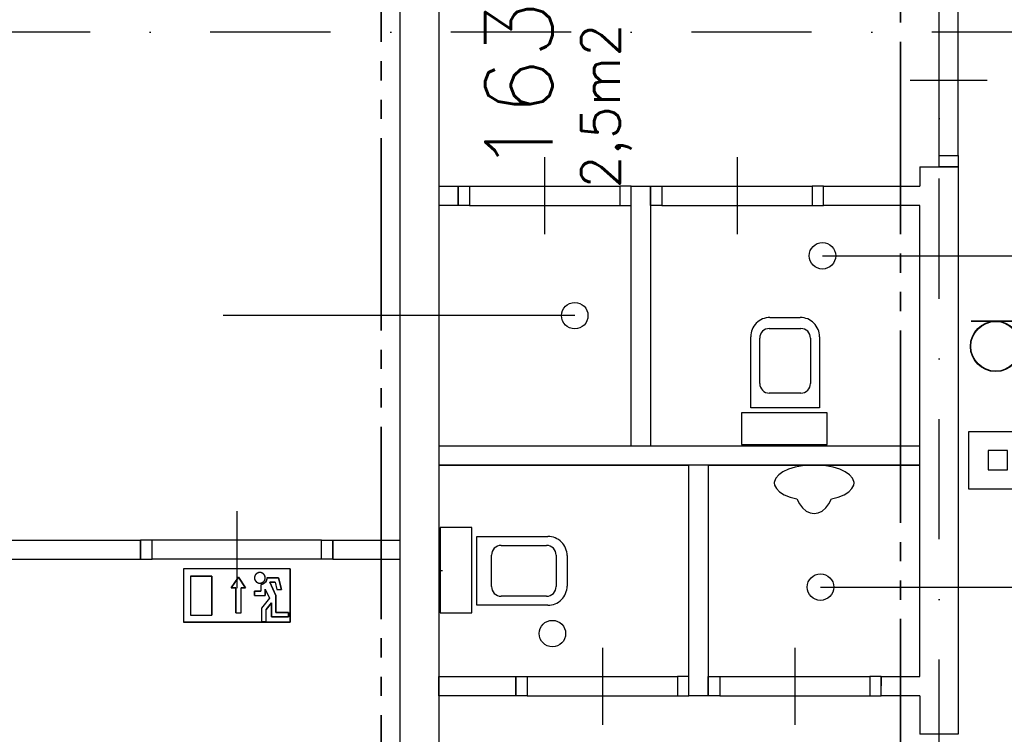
# Model space of a CAD drawing. Extents: x 36324 to 146208, y 44755 to 121475.
# Tile 6 of 28: x 51585 to 56702, y 83397 to 87112. Entities that reach past the tile are written whole.
import ezdxf

# ---------------------------------------------------------------- set-up
doc = ezdxf.new("R2010")
doc.units = 0
doc.header["$LTSCALE"] = 100
doc.linetypes.add('B0302', pattern=[12.5, 6.25, -3.125, 0, -3.125])
doc.linetypes.add('B0804', pattern=[15, 10, -1, 1, -1, 1, -1])
for name, color, linetype in [('Bouwkundig', 253, 'CONTINUOUS'), ('Bouwkundig tekst', 252, 'CONTINUOUS'), ('Stramien', 252, 'B0302')]:
    doc.layers.add(name, color=color, linetype=linetype)
doc.layers.add('brandscheiding', color=40, linetype='B0804', lineweight=35)
doc.styles.add('bouwk tekst', font='romans.shx')
doc.styles.get("Standard").update_dxf_attribs({"font": 'romans.shx'})

msp = doc.modelspace()

# ---------------------------------------------------------------- linework, layer by layer
at = {"layer": 'Bouwkundig', "linetype": 'Continuous', "ltscale": 10}
for p, q in [((56262.8, 86346.5), (56262.8, 86246.5)), ((56262.6, 83596.5), (56262.8, 83397))]:
    msp.add_line(p, q, dxfattribs=at)
at = {"layer": 'Bouwkundig', "linetype": 'Continuous'}
for p, q in [((55756.9, 85884.5), (57623.4, 85884.5)), ((54469.2, 85573.2), (52642.6, 85573.2)), ((56530.3, 85546.5), (57508.8, 85546.5)), ((56530.3, 85544.7), (57508.8, 85544.7)), ((52990.2, 84256.5), (52435.3, 84256.5)), ((52435.3, 84256.5), (52435.3, 83979)), ((52990.2, 84256.5), (52990.2, 83979)), ((52472.3, 84219.5), (52583.2, 84219.5)), ((52472.3, 84219.5), (52472.3, 84016)), ((52583.2, 84219.5), (52583.2, 84016)), ((52684.1, 84157.6), (52721.1, 84213.1)), ((52721.1, 84213.1), (52758.1, 84157.6)), ((52869.1, 84210.2), (52930, 84210.2)), ((52912, 84187.1), (52885.1, 84187.1)), ((52885.1, 84187.1), (52916.2, 84118.7)), ((52912, 84187.1), (52921.2, 84150.1)), ((52930, 84210.2), (52945.1, 84150.1)), ((52707.2, 84157.6), (52684.1, 84157.6)), ((52707.2, 84028.2), (52707.2, 84157.6)), ((52758.1, 84157.6), (52735, 84157.6)), ((52735, 84028.2), (52735, 84157.6)), ((52805.2, 84140.9), (52837.6, 84140.9)), ((52805.2, 84117.8), (52805.2, 84140.9)), ((52837.6, 84174.4), (52837.6, 84140.9)), ((52860.7, 84151.4), (52882.1, 84104.3)), ((52860.7, 84151.4), (52860.7, 84117.8)), ((52921.2, 84150.1), (52945.1, 84150.1)), ((55746.6, 84162), (56800.1, 84162)), ((52805.2, 84117.8), (52860.7, 84117.8)), ((52882.2, 84104.4), (52842.2, 84053)), ((52916.2, 84118.7), (52916.2, 84029.9)), ((52842.2, 84053), (52842.2, 83983.7)), ((52893.1, 84080.7), (52865.3, 84045.1)), ((52865.3, 83983.7), (52865.3, 84045.1)), ((52893.1, 84006.8), (52893.1, 84080.7)), ((52990.2, 83979), (52435.3, 83979)), ((52472.3, 84016), (52583.2, 84016)), ((52842.2, 83983.7), (52865.3, 83983.7)), ((52980.9, 84006.8), (52893.1, 84006.8)), ((52916.2, 84029.9), (52980.9, 84029.9)), ((52980.9, 84029.9), (52980.9, 84006.8))]:
    msp.add_line(p, q, dxfattribs=at)
for points in [[(53562.8, 81196.5), (53562.8, 87947.5)], [(53762.8, 87947.5), (53762.8, 81406.5)], [(56362.8, 86406.5), (56362.8, 87186.7)], [(56462.8, 86406.5), (56462.6, 87186.7)], [(56612.8, 86796.6), (56412.8, 86796.6), (56212.8, 86796.6)], [(54313, 86396.5), (54313, 86196.5), (54313, 85996.5)], [(55313, 86396.5), (55313, 86196.5), (55313, 85996.5)], [(56262.8, 86346.5), (56462.8, 86346.5)], [(56462.8, 86346.5), (56462.8, 83397)], [(53762.8, 86246.5), (53862.8, 86246.5)], [(53862.8, 86246.5), (53862.8, 86146.5)], [(53922.8, 86246.5), (54703.1, 86246.5)], [(54762.8, 84896.5), (54762.8, 86246.5)], [(54762.8, 86246.5), (54862.8, 86246.5)], [(54862.8, 86246.5), (54863.8, 84896.5)], [(54922.8, 86246.5), (55703.1, 86246.5)], [(55762.8, 86146.5), (55762.8, 86246.5)], [(55762.8, 86246.5), (56262.8, 86246.5)], [(53862.8, 86146.5), (53762.8, 86146.5)], [(53922.8, 86146.5), (54703.1, 86146.7)], [(54922.8, 86146.5), (55703.1, 86146.7)], [(56262.8, 86146.5), (55762.8, 86146.5)], [(56262.8, 83696.5), (56262.8, 86146.5)], [(55483.8, 85563.5), (55641.8, 85563.5)], [(55741.8, 85093.5), (55383.8, 85093.5), (55383.8, 85463.5)], [(55480.8, 85506.5), (55644.8, 85506.5)], [(55741.8, 85463.5), (55741.8, 85093.5)], [(55430.8, 85220.5), (55430.8, 85456.5)], [(55694.8, 85456.5), (55694.8, 85220.5)], [(55644.8, 85170.5), (55480.8, 85170.5)], [(56818.2, 84671.6), (56518.3, 84671.6), (56518.3, 84971.6), (56818.3, 84971.6), (56818.3, 84671.6)], [(53762.8, 84896.5), (54762.8, 84896.5)], [(53762.8, 84896.5), (56262.8, 84896.5)], [(54862.8, 84896.5), (56262.8, 84896.5)], [(53762.8, 84796.5), (55062.8, 84796.5)], [(56262.8, 84796.5), (53762.8, 84796.5)], [(55062.8, 83596.5), (55062.8, 84796.5)], [(55162.8, 84796.5), (56262.8, 84796.5)], [(55162.8, 84796.5), (55162.8, 83596.5)], [(55623.9, 84620.2), (55637, 84594.5), (55653.2, 84573.3), (55672, 84557.5), (55692.5, 84547.8), (55713.8, 84544.5), (55735.2, 84547.8), (55755.7, 84557.5), (55774.4, 84573.3), (55790.7, 84594.5), (55803.8, 84620.2)], [(52712.7, 84556.5), (52712.7, 84356.5), (52712.7, 84156.5)], [(45582.8, 84406.5), (52212.8, 84406.5)], [(52212.8, 84306.5), (52212.8, 84406.5)], [(53152.8, 84406.5), (52272.6, 84406.2)], [(53212.8, 84306.5), (53212.8, 84406.5)], [(53212.8, 84406.5), (53562.8, 84406.5)], [(53562.8, 84306.5), (53562.8, 84406.5)], [(53959.8, 84067.5), (53959.8, 84425.5), (54329.8, 84425.5)], [(54086.8, 84378.5), (54322.8, 84378.5)], [(45582.8, 84306.5), (52212.8, 84306.5)], [(53152.8, 84306.5), (52272.6, 84306.5)], [(53212.8, 84306.5), (53562.8, 84306.5)], [(54036.8, 84164.5), (54036.8, 84328.5)], [(54372.8, 84328.5), (54372.8, 84164.5)], [(54429.8, 84325.5), (54429.8, 84167.5)], [(52990.2, 83979), (52990.2, 84256.5), (52435.3, 84256.5), (52435.3, 83979), (52990.2, 83979)], [(52813.3, 84229.9), (52812.4, 84228.9), (52811.5, 84227.8), (52810.7, 84226.8), (52809.9, 84225.7), (52809.2, 84224.5), (52808.5, 84223.3), (52807.9, 84222.1), (52807.3, 84220.9), (52806.8, 84219.6), (52806.4, 84218.3), (52806, 84217), (52805.7, 84215.6), (52805.5, 84214.3), (52805.3, 84213), (52805.2, 84211.6), (52805.2, 84210.2), (52805.2, 84208.9), (52805.3, 84207.5), (52805.5, 84206.2), (52805.7, 84204.8), (52806, 84203.5), (52806.4, 84202.2), (52806.8, 84200.9), (52807.3, 84199.6), (52807.9, 84198.4), (52808.5, 84197.2), (52809.2, 84196), (52809.9, 84194.8), (52810.7, 84193.7), (52811.5, 84192.6), (52812.4, 84191.6), (52813.3, 84190.6), (52814.3, 84189.7), (52815.3, 84188.8), (52816.4, 84188), (52817.5, 84187.2), (52818.7, 84186.4), (52819.9, 84185.8), (52821.1, 84185.2), (52822.3, 84184.6), (52823.6, 84184.1), (52824.9, 84183.7), (52826.2, 84183.3), (52827.5, 84183), (52828.9, 84182.8), (52830.2, 84182.6), (52831.6, 84182.5), (52832.9, 84182.5), (52834.3, 84182.5), (52835.7, 84182.6), (52837, 84182.8), (52838.4, 84183), (52839.7, 84183.3), (52841, 84183.7), (52842.3, 84184.1), (52843.6, 84184.6), (52844.8, 84185.2), (52846, 84185.8), (52847.2, 84186.4), (52848.4, 84187.2), (52849.5, 84188), (52850.5, 84188.8), (52851.6, 84189.7), (52852.6, 84190.6), (52853.5, 84191.6), (52854.4, 84192.6), (52855.2, 84193.7), (52856, 84194.8), (52856.7, 84196), (52857.4, 84197.2), (52858, 84198.4), (52858.6, 84199.6), (52859.1, 84200.9), (52859.5, 84202.2), (52859.9, 84203.5), (52860.2, 84204.8), (52860.4, 84206.2), (52860.6, 84207.5), (52860.7, 84208.9), (52860.7, 84210.2), (52860.7, 84211.6), (52860.6, 84213), (52860.4, 84214.3), (52860.2, 84215.6), (52859.9, 84217), (52859.5, 84218.3), (52859.1, 84219.6), (52858.6, 84220.9), (52858, 84222.1), (52857.4, 84223.3), (52856.7, 84224.5), (52856, 84225.7), (52855.2, 84226.8), (52854.4, 84227.8), (52853.5, 84228.9), (52852.6, 84229.9), (52851.6, 84230.8), (52850.5, 84231.7), (52849.5, 84232.5), (52848.4, 84233.3), (52847.2, 84234), (52846, 84234.7), (52844.8, 84235.3), (52843.6, 84235.9), (52842.3, 84236.4), (52841, 84236.8), (52839.7, 84237.2), (52838.4, 84237.5), (52837, 84237.7), (52835.7, 84237.9), (52834.3, 84238), (52832.9, 84238), (52831.6, 84238), (52830.2, 84237.9), (52828.9, 84237.7), (52827.5, 84237.5), (52826.2, 84237.2), (52824.9, 84236.8), (52823.6, 84236.4), (52822.3, 84235.9), (52821.1, 84235.3), (52819.9, 84234.7), (52818.7, 84234), (52817.5, 84233.3), (52816.4, 84232.5), (52815.3, 84231.7), (52814.3, 84230.8), (52813.3, 84229.9)], [(52860.4, 84214.3), (52859.3, 84218.9), (52857, 84224.1), (52854.3, 84228), (52851.9, 84230.5), (52848.2, 84233.4), (52844.3, 84235.6), (52838.6, 84237.4), (52831.3, 84237.9), (52825.1, 84236.8), (52821, 84235.3), (52818.8, 84234.1), (52816.2, 84232.4), (52814.1, 84230.6), (52811, 84227.2), (52808.6, 84223.6), (52806.7, 84219.3), (52805.4, 84213.6), (52805.2, 84209.4), (52805.6, 84205.8), (52807.1, 84200.2), (52808.7, 84196.7), (52811.7, 84192.4), (52816.1, 84188.2), (52818.9, 84186.3), (52823.3, 84184.2), (52827.6, 84183), (52834.4, 84182.5), (52840.4, 84183.5), (52844.7, 84185.1), (52847.9, 84186.9), (52851.1, 84189.3), (52854.4, 84192.7), (52857.1, 84196.6), (52858.7, 84199.9), (52860, 84204.2), (52860.5, 84207), (52860.7, 84211.6), (52860.4, 84214.3)], [(53782.8, 84246.5), (53762.8, 84246.5)], [(52583.2, 84016), (52583.2, 84219.5), (52472.3, 84219.5), (52472.3, 84016), (52583.2, 84016)], [(52707.2, 84028.2), (52735, 84028.2), (52735, 84157.6), (52758.1, 84157.6), (52721.1, 84213.1), (52684.1, 84157.6), (52707.2, 84157.6), (52707.2, 84028.2)], [(52980.9, 84006.8), (52980.9, 84029.9), (52916.2, 84029.9), (52916.2, 84118.7), (52885.1, 84187.1), (52912, 84187.1), (52921.2, 84150.1), (52945.1, 84150.1), (52930, 84210.2), (52869.1, 84210.2), (52868.6, 84204.4), (52868.1, 84201.9), (52867.4, 84199.4), (52866.4, 84196.6), (52864.8, 84193.1), (52863.1, 84190.4), (52861.8, 84188.6), (52859.9, 84186.2), (52858.1, 84184.3), (52855.3, 84181.9), (52852.5, 84179.9), (52849.5, 84178.2), (52846.6, 84176.8), (52842.5, 84175.4), (52839.5, 84174.7), (52837.6, 84174.1), (52837.6, 84140.9), (52805.2, 84140.9), (52805.2, 84117.8), (52860.7, 84117.8), (52860.7, 84151.4), (52882.1, 84104.3), (52842.2, 84053), (52842.2, 83983.7), (52865.3, 83983.7), (52865.3, 84045.1), (52893.1, 84080.7), (52893.1, 84006.8), (52980.9, 84006.8)], [(52869.1, 84210.2), (52869.1, 84209.8), (52869.1, 84209.4), (52869, 84209), (52869, 84208.6), (52869, 84208.2), (52869, 84207.8), (52868.9, 84207.4), (52868.9, 84207), (52868.9, 84206.6), (52868.8, 84206.2), (52868.8, 84205.8), (52868.7, 84205.4), (52868.7, 84205), (52868.6, 84204.6), (52868.5, 84204.2), (52868.5, 84203.8), (52868.4, 84203.4), (52868.3, 84203), (52868.2, 84202.6), (52868.1, 84202.2), (52868.1, 84201.8), (52868, 84201.4), (52867.9, 84201), (52867.7, 84200.6), (52867.6, 84200.2), (52867.5, 84199.8), (52867.4, 84199.4), (52867.3, 84199), (52867.2, 84198.6), (52867, 84198.3), (52866.9, 84197.9), (52866.7, 84197.5), (52866.6, 84197.1), (52866.4, 84196.7), (52866.3, 84196.4), (52866.1, 84196), (52866, 84195.6), (52865.8, 84195.2), (52865.6, 84194.9), (52865.5, 84194.5), (52865.3, 84194.1), (52865.1, 84193.8), (52864.9, 84193.4), (52864.7, 84193.1), (52864.5, 84192.7), (52864.3, 84192.3), (52864.1, 84192), (52863.9, 84191.6), (52863.7, 84191.3), (52863.5, 84190.9), (52863.3, 84190.6), (52863, 84190.3), (52862.8, 84189.9), (52862.6, 84189.6), (52862.3, 84189.3), (52862.1, 84188.9), (52861.9, 84188.6), (52861.6, 84188.3), (52861.4, 84188), (52861.1, 84187.6), (52860.9, 84187.3), (52860.6, 84187), (52860.3, 84186.7), (52860.1, 84186.4), (52859.8, 84186.1), (52859.5, 84185.8), (52859.3, 84185.5), (52859, 84185.2), (52858.7, 84184.9), (52858.4, 84184.6), (52858.1, 84184.3), (52857.8, 84184), (52857.5, 84183.8), (52857.2, 84183.5), (52856.9, 84183.2), (52856.6, 84183), (52856.3, 84182.7), (52856, 84182.4), (52855.7, 84182.2), (52855.4, 84181.9), (52855, 84181.7), (52854.7, 84181.4), (52854.4, 84181.2), (52854.1, 84180.9), (52853.7, 84180.7), (52853.4, 84180.5), (52853.1, 84180.2), (52852.7, 84180), (52852.4, 84179.8), (52852, 84179.6), (52851.7, 84179.4), (52851.3, 84179.2), (52851, 84178.9), (52850.6, 84178.7), (52850.3, 84178.5), (52849.9, 84178.4), (52849.6, 84178.2), (52849.2, 84178), (52848.8, 84177.8), (52848.5, 84177.6), (52848.1, 84177.5), (52847.7, 84177.3), (52847.3, 84177.1), (52847, 84177), (52846.6, 84176.8), (52846.2, 84176.7), (52845.8, 84176.5), (52845.5, 84176.4), (52845.1, 84176.2), (52844.7, 84176.1), (52844.3, 84176), (52843.9, 84175.8), (52843.5, 84175.7), (52843.1, 84175.6), (52842.7, 84175.5), (52842.4, 84175.4), (52842, 84175.3), (52841.6, 84175.2), (52841.2, 84175.1), (52840.8, 84175), (52840.4, 84174.9), (52840, 84174.8), (52839.6, 84174.7), (52839.2, 84174.7), (52838.8, 84174.6), (52838.4, 84174.5), (52838, 84174.5), (52837.6, 84174.4)], [(54322.8, 84114.5), (54086.8, 84114.5)], [(54329.8, 84067.5), (53959.8, 84067.5)], [(54613, 83846.5), (54613, 83646.5), (54613, 83446.5)], [(55613, 83846.5), (55613, 83646.5), (55613, 83446.5)], [(53762.8, 83696.5), (54162.8, 83696.5)], [(53762.8, 83596.5), (53762.8, 83696.5)], [(54162.8, 83696.5), (54162.8, 83596.5)], [(54222.8, 83696.5), (55003.1, 83696.5)], [(55222.8, 83696.5), (56003.1, 83696.5)], [(56062.6, 83597.5), (56063.1, 83697.5)], [(56062.8, 83596.5), (56062.8, 83696.5)], [(56062.8, 83696.5), (56262.8, 83696.5)], [(56063.1, 83697.5), (56263.1, 83696.5)], [(54162.8, 83596.5), (53762.8, 83596.5)], [(54222.8, 83596.5), (55003.1, 83596.7)], [(55162.8, 83596.5), (55062.8, 83596.5)], [(55222.8, 83596.5), (56003.1, 83596.7)], [(56262.6, 83596.5), (56062.8, 83596.5)], [(56462.8, 83397), (56262.8, 83397)]]:
    msp.add_lwpolyline(points, dxfattribs=at)
for points in [[(56362.8, 86346.5), (56362.8, 86406.5), (56462.8, 86406.5), (56462.8, 86346.5)], [(53862.8, 86246.5), (53922.8, 86246.5), (53922.8, 86146.5), (53862.8, 86146.5)], [(54762.8, 86246.5), (54703.1, 86246.5), (54703.1, 86146.7), (54762.8, 86146.7)], [(54862.8, 86246.5), (54922.8, 86246.5), (54922.8, 86146.5), (54862.8, 86146.5)], [(55762.8, 86246.5), (55703.1, 86246.5), (55703.1, 86146.7), (55762.8, 86146.7)], [(55780.8, 85068.5), (55336.8, 85068.5), (55336.8, 84903.5), (55780.8, 84903.5)], [(56718.3, 84771.6), (56718.3, 84871.6), (56618.3, 84871.6), (56618.3, 84771.6)], [(53934.8, 84028.5), (53934.8, 84472.5), (53769.8, 84472.5), (53769.8, 84028.5)], [(52212.8, 84306.5), (52272.6, 84306.5), (52272.6, 84406.2), (52212.8, 84406.2)], [(53212.8, 84306.5), (53152.8, 84306.5), (53152.8, 84406.5), (53212.8, 84406.5)], [(52869.1, 84210.2), (52868.4, 84203.6), (52865, 84193.6), (52861.5, 84188.1), (52858, 84184.2), (52851.9, 84179.5), (52845.5, 84176.4), (52840.6, 84174.9), (52837.6, 84174.1), (52837.6, 84140.9), (52805.2, 84140.9), (52805.2, 84117.8), (52860.7, 84117.8), (52860.7, 84151.4), (52882.1, 84104.3), (52842.2, 84053), (52842.2, 83983.7), (52865.3, 83983.7), (52865.3, 84045.1), (52893.1, 84080.7), (52893.1, 84006.8), (52980.9, 84006.8), (52980.9, 84029.9), (52916.2, 84029.9), (52916.2, 84118.7), (52885.1, 84187.1), (52912, 84187.1), (52921.2, 84150.1), (52945.1, 84150.1), (52930, 84210.2)], [(54162.8, 83696.5), (54222.8, 83696.5), (54222.8, 83596.5), (54162.8, 83596.5)], [(55062.8, 83696.5), (55003.1, 83696.5), (55003.1, 83596.7), (55062.8, 83596.7)], [(55162.8, 83696.5), (55222.8, 83696.5), (55222.8, 83596.5), (55162.8, 83596.5)], [(56062.8, 83696.5), (56003.1, 83696.5), (56003.1, 83596.7), (56062.8, 83596.7)]]:
    msp.add_lwpolyline(points, close=True, dxfattribs=at)
for points in [[(55483.8, 85563.5, 0.414214), (55383.8, 85463.5)], [(55741.8, 85463.5, 0.414214), (55641.8, 85563.5)], [(55480.8, 85506.5, 0.414214), (55430.8, 85456.5)], [(55694.8, 85456.5, 0.414214), (55644.8, 85506.5)], [(55430.8, 85220.5, 0.414213), (55480.8, 85170.5)], [(55644.8, 85170.5, 0.414214), (55694.8, 85220.5)], [(55803.7, 84620.1), (55838.9, 84629.7), (55869.2, 84642.3), (55893.3, 84657.3), (55910.2, 84674.1), (55919.4, 84692.1, 0.110088), (55920.5, 84710.6), (55913.3, 84728.8), (55898.2, 84746), (55875.8, 84761.5), (55847, 84774.8), (55812.9, 84785.2), (55774.9, 84792.4), (55734.5, 84796), (55693.2, 84796), (55652.8, 84792.4), (55614.7, 84785.2), (55580.6, 84774.8), (55551.8, 84761.5), (55529.4, 84746), (55514.4, 84728.8), (55507.2, 84710.6, 0.110094), (55508.3, 84692.1), (55517.4, 84674.1), (55534.4, 84657.3), (55558.5, 84642.3), (55588.8, 84629.7), (55624, 84620.1)], [(54429.8, 84325.5, 0.414214), (54329.8, 84425.5)], [(54086.8, 84378.5, 0.414213), (54036.8, 84328.5)], [(54372.8, 84328.5, 0.414214), (54322.8, 84378.5)], [(54036.8, 84164.5, 0.414214), (54086.8, 84114.5)], [(54322.8, 84114.5, 0.414214), (54372.8, 84164.5)], [(54329.8, 84067.5, 0.414214), (54429.8, 84167.5)]]:
    msp.add_lwpolyline(points, format="xyb", dxfattribs=at)
for centre, radius in [((55756.9, 85884.5), 68.8), ((54469.2, 85573.2), 68.8), ((56657.4, 85413.7), 131.2), ((56657.4, 85413.7), 129.5), ((55746.6, 84162), 68.8), ((54353.2, 83920.2), 68.8)]:
    msp.add_circle(centre, radius, dxfattribs=at)
at = {"layer": 'brandscheiding'}
msp.add_line((53462.8, 82496), (53462.8, 87646.5), dxfattribs=at)
msp.add_lwpolyline([(55962.8, 73396.5), (53512.8, 73396.5), (53512.8, 75496.5), (56162.8, 75496.5), (56162.8, 91815.9), (58362.8, 91816.4), (58362.8, 89896.5), (61362.8, 89896.5)], dxfattribs=at)
at = {"layer": 'Stramien'}
for p, q in [((56362.8, 54408.5), (56362.8, 106105.3)), ((145707.8, 87046.5), (36324.1, 87046.5))]:
    msp.add_line(p, q, dxfattribs=at)

# ---------------------------------------------------------------- texts
at = {"layer": 'Bouwkundig tekst', "linetype": 'Continuous'}
msp.add_text('163', height=350, rotation=90, dxfattribs=at).set_placement((54354.3, 86312.2))
at = {"layer": 'Bouwkundig tekst', "linetype": 'Continuous', "insert": (54503.5, 86234.2), "char_height": 200, "width": 1805, "attachment_point": 1, "rotation": 90, "style": 'bouwk tekst'}
msp.add_mtext('2,5m2', dxfattribs=at)

doc.saveas('drawing.dxf')
